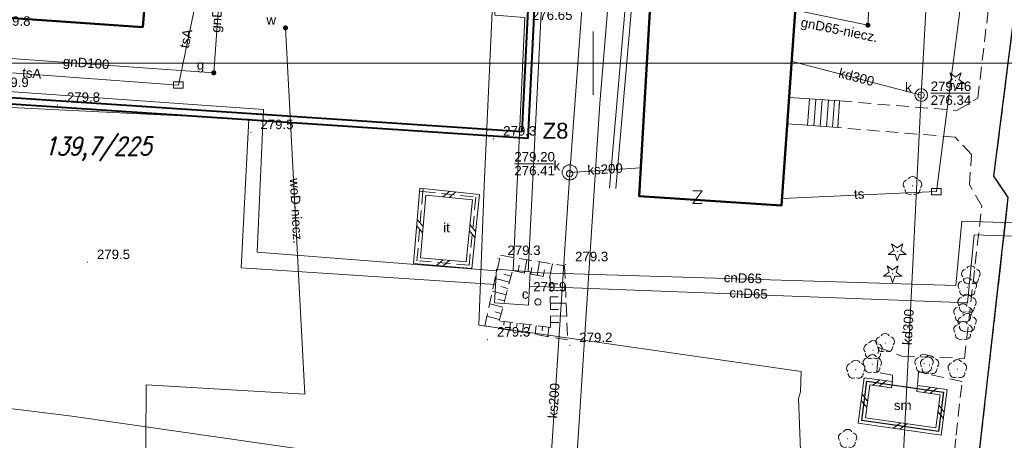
# Model space of a CAD drawing. Extents: x 0 to 6568752, y 0 to 5584302.
# Tile 22 of 58: x 6568405 to 6568482, y 5583970 to 5584003. Entities that reach past the tile are written whole.
import ezdxf
from ezdxf.enums import TextEntityAlignment as Align

# ---------------------------------------------------------------- set-up
doc = ezdxf.new("R2010")
doc.units = 0
doc.header["$PDSIZE"] = 0.75
for name, pattern in [('GAK', [3.5, 2, -0.7, 0.1, -0.7]), ('PRZER2-1', [1.5, 1, -0.5]), ('PRZER3-1', [2, 1.5, -0.5])]:
    doc.linetypes.add(name, pattern=pattern)
doc.layers.get('0').update_dxf_attribs({"linetype": 'CONTINUOUS'})
doc.layers.get('Defpoints').update_dxf_attribs({"linetype": 'CONTINUOUS'})
for name, color, linetype, lineweight in [('alarm', 51, 'CONTINUOUS', 50), ('EGBS', 7, 'CONTINUOUS', 18), ('EGBU', 7, 'CONTINUOUS', 50), ('GEPPHC', 7, 'CONTINUOUS', 18), ('GUPPRZ_O', 7, 'CONTINUOUS', 18), ('OTDM', 7, 'CONTINUOUS', 25), ('OTDM_O', 7, 'CONTINUOUS', 25), ('OTDN', 7, 'CONTINUOUS', 18), ('OTKC', 7, 'CONTINUOUS', 18), ('OTKJ', 7, 'CONTINUOUS', 18), ('OTKK', 7, 'CONTINUOUS', 25), ('OTRK', 7, 'CONTINUOUS', 18), ('OTRN', 7, 'CONTINUOUS', 13), ('OTRN_O', 7, 'CONTINUOUS', 13), ('OTWM', 7, 'CONTINUOUS', 18), ('OTZI', 7, 'CONTINUOUS', 18), ('OTZI_O', 7, 'CONTINUOUS', 18), ('ramka sekcji', 7, 'CONTINUOUS', 18), ('siec', 7, 'GAK', 70), ('SUPK', 7, 'CONTINUOUS', 18), ('SUPW', 7, 'CONTINUOUS', 18), ('SUPW_O', 7, 'CONTINUOUS', 18)]:
    doc.layers.add(name, color=color, linetype=linetype, lineweight=lineweight)
for name, color, linetype, lineweight, true_color in [('OTZG', 7, 'CONTINUOUS', 18, 0x008000), ('OTZL', 7, 'CONTINUOUS', 18, 0x008000), ('SUCP', 7, 'CONTINUOUS', 18, 0xd200d2), ('SUCP_O', 7, 'CONTINUOUS', 18, 0xd200d2), ('SUEP', 1, 'CONTINUOUS', 18, 0xff0000), ('SUGP', 7, 'CONTINUOUS', 18, 0xbfbf00), ('SUGP_O', 7, 'CONTINUOUS', 18, 0xbfbf00), ('SUGU', 7, 'CONTINUOUS', 18, 0xbfbf00), ('SUGU_O', 7, 'CONTINUOUS', 18, 0xbfbf00), ('SUKP', 7, 'CONTINUOUS', 18, 0x803300), ('SUKP_O', 7, 'CONTINUOUS', 18, 0x803300), ('SUTP', 7, 'CONTINUOUS', 18, 0xff9100), ('SUTP_O', 7, 'CONTINUOUS', 18, 0xff9100), ('SUWP', 5, 'CONTINUOUS', 18, 0x0000ff), ('SUWP_O', 5, 'CONTINUOUS', 18, 0x0000ff), ('SUWW', 5, 'CONTINUOUS', 18, 0x0000ff), ('SUWW_O', 5, 'CONTINUOUS', 18, 0x0000ff)]:
    doc.layers.add(name, color=color, linetype=linetype, lineweight=lineweight, true_color=true_color)
doc.styles.add('Arial', font='arial.ttf')
doc.styles.add('GEO-INFO', font='arial.ttf')
doc.styles.add('UZBROJENIE', font='SIMPLEX.shx', dxfattribs={"width": 0.8, "oblique": 15.00003, "height": 0.9})
doc.dimstyles.get("Standard").update_dxf_attribs({"dimtxt": 0.18, "dimasz": 0.18, "dimexe": 0.18, "dimexo": 0.0625, "dimgap": 0.09, "dimtad": 0, "dimtih": 1, "dimtoh": 1, "dimdec": 4, "dimzin": 0, "dimdsep": 46, "dimtxsty": 'Standard', "dimcen": 0.09, "dimadec": 0, "dimazin": 0, "dimtfac": 1, "dimtdec": 4, "dimtofl": 0, "dimtmove": 0, "dimatfit": 3, "dimfxl": 0, "dimtolj": 1, "dimtzin": 0, "dimarcsym": 0})

# ---------------------------------------------------------------- blocks, each defined once
blk = doc.blocks.new('D_GSPRDL1')
blk.add_hatch(color=0).paths.add_polyline_path([(0, -0.045), (0.013906, -0.042798), (0.02645, -0.036406), (0.036406, -0.02645), (0.042798, -0.013906), (0.045, 0), (0.042798, 0.013906), (0.036406, 0.02645), (0.02645, 0.036406), (0.013906, 0.042798), (0, 0.045), (-0.013906, 0.042798), (-0.02645, 0.036406), (-0.036406, 0.02645), (-0.042798, 0.013906), (-0.045, 0), (-0.042798, -0.013906), (-0.036406, -0.02645), (-0.02645, -0.036406), (-0.013906, -0.042798)])
at = {"color": 0}
for points in [[(-0.635969, -0.134326), (-0.70458, -0.024001), (-0.731429, 0.103115), (-0.713292, 0.231763), (-0.652348, 0.346501), (-0.55591, 0.433559), (-0.435555, 0.482485)], [(-0.324277, 0.563333), (-0.240553, 0.662679), (-0.127956, 0.727494), (0, 0.75), (0.127956, 0.727494), (0.240553, 0.662679), (0.324277, 0.563333)], [(0.435555, 0.482485), (0.55591, 0.433559), (0.652348, 0.346501), (0.713292, 0.231763), (0.731429, 0.103115), (0.70458, -0.024001), (0.635969, -0.134326)], [(-0.068773, -0.646351), (-0.194901, -0.677512), (-0.324092, -0.663766), (-0.440839, -0.606763), (-0.531129, -0.513345), (-0.584125, -0.394725), (-0.593465, -0.265141)], [(0.593465, -0.265141), (0.584125, -0.394725), (0.531129, -0.513345), (0.440839, -0.606763), (0.324092, -0.663766), (0.194901, -0.677512), (0.068773, -0.646351)]]:
    blk.add_lwpolyline(points, dxfattribs=at)
blk = doc.blocks.new('D_GSPRDI1')
blk.add_hatch(color=0).paths.add_polyline_path([(0, -0.045), (0.013906, -0.042798), (0.02645, -0.036406), (0.036406, -0.02645), (0.042798, -0.013906), (0.045, 0), (0.042798, 0.013906), (0.036406, 0.02645), (0.02645, 0.036406), (0.013906, 0.042798), (0, 0.045), (-0.013906, 0.042798), (-0.02645, 0.036406), (-0.036406, 0.02645), (-0.042798, 0.013906), (-0.045, 0), (-0.042798, -0.013906), (-0.036406, -0.02645), (-0.02645, -0.036406), (-0.013906, -0.042798)])
at = {"color": 0}
blk.add_lwpolyline([(0.272471, 0.088531), (0.713338, -0.231778), (0.168396, -0.231778), (0, -0.750048), (-0.168396, -0.231778), (-0.713338, -0.231778), (-0.272471, 0.088531), (-0.440867, 0.606801), (0, 0.286493), (0.440867, 0.606801)], close=True, dxfattribs=at)
blk = doc.blocks.new('D_GSPWPN1')
blk.add_hatch(color=0).paths.add_polyline_path([(-0.045, 0), (-0.043467, -0.011647), (-0.038971, -0.0225), (-0.03182, -0.03182), (-0.0225, -0.038971), (-0.011647, -0.043467), (0, -0.045), (0.011647, -0.043467), (0.0225, -0.038971), (0.03182, -0.03182), (0.038971, -0.0225), (0.043467, -0.011647), (0.045, 0), (0.043467, 0.011647), (0.038971, 0.0225), (0.03182, 0.03182), (0.0225, 0.038971), (0.011647, 0.043467), (0, 0.045), (-0.011647, 0.043467), (-0.0225, 0.038971), (-0.03182, 0.03182), (-0.038971, 0.0225), (-0.043467, 0.011647)])
blk = doc.blocks.new('D_GUPIKP1_3')
at = {"color": 0}
blk.add_lwpolyline([(0.375, -0.25), (-0.375, -0.25), (-0.375, 0.25), (0.375, 0.25)], close=True, dxfattribs=at)
blk = doc.blocks.new('D_GUPIWZ1_1')
at = {"color": 0}
blk.add_lwpolyline([(0, 0.25), (0.064705, 0.241481), (0.125, 0.216506), (0.176777, 0.176777), (0.216506, 0.125), (0.241481, 0.064705), (0.25, 0), (0.241481, -0.064705), (0.216506, -0.125), (0.176777, -0.176777), (0.125, -0.216506), (0.064705, -0.241481), (0, -0.25), (-0.064705, -0.241481), (-0.125, -0.216506), (-0.176777, -0.176777), (-0.216506, -0.125), (-0.241481, -0.064705), (-0.25, 0), (-0.241481, 0.064705), (-0.216506, 0.125), (-0.176777, 0.176777), (-0.125, 0.216506), (-0.064705, 0.241481)], close=True, dxfattribs=at)
blk = doc.blocks.new('D_GUPGUT1')
blk.add_hatch(color=0).paths.add_polyline_path([(-0.2, 0), (-0.193185, -0.051764), (-0.173205, -0.1), (-0.141421, -0.141421), (-0.1, -0.173205), (-0.051764, -0.193185), (0, -0.2), (0.051764, -0.193185), (0.1, -0.173205), (0.141421, -0.141421), (0.173205, -0.1), (0.193185, -0.051764), (0.2, 0), (0.193185, 0.051764), (0.173205, 0.1), (0.141421, 0.141421), (0.1, 0.173205), (0.051764, 0.193185), (0, 0.2), (-0.051764, 0.193185), (-0.1, 0.173205), (-0.141421, 0.141421), (-0.173205, 0.1), (-0.193185, 0.051764)])
blk = doc.blocks.new('D_GUPWZA1')
blk.add_hatch(color=0).paths.add_polyline_path([(-0.2, 0), (-0.193185, -0.051764), (-0.173205, -0.1), (-0.141421, -0.141421), (-0.1, -0.173205), (-0.051764, -0.193185), (0, -0.2), (0.051764, -0.193185), (0.1, -0.173205), (0.141421, -0.141421), (0.173205, -0.1), (0.193185, -0.051764), (0.2, 0), (0.193185, 0.051764), (0.173205, 0.1), (0.141421, 0.141421), (0.1, 0.173205), (0.051764, 0.193185), (0, 0.2), (-0.051764, 0.193185), (-0.1, 0.173205), (-0.141421, 0.141421), (-0.173205, 0.1), (-0.193185, 0.051764)])
blk = doc.blocks.new('D_GEPPHC1')
at = {"color": 0}
blk.add_lwpolyline([(-0.375, 0.5), (0.375, 0.5), (-0.375, -0.5), (0.375, -0.5)], dxfattribs=at)
blk = doc.blocks.new('D_ODTN_1')
at = {"color": 0}
for points in [[(-0.5, -0.25), (0, 0.25)], [(0, -0.25), (0.5, 0.25)]]:
    blk.add_lwpolyline(points, dxfattribs=at)
blk = doc.blocks.new('D_GSLDSO2')
at = {"color": 0}
blk.add_lwpolyline([(0, 0.25), (0, -0.25)], dxfattribs=at)
blk = doc.blocks.new('*D45')
at = {"layer": 'Defpoints', "color": 0, "lineweight": 40}
for p in [(6568647.5, 5584150), (6568650, 5584150), (0, 0)]:
    blk.add_point(p, dxfattribs=at)
at = {"layer": 'ramka sekcji', "color": 0, "lineweight": -2}
blk.add_line((6568649.938, 5584150), (6568647.5, 5584150), dxfattribs=at)
at = {"layer": 'ramka sekcji', "color": 0, "insert": (6568644.106, 5584150), "char_height": 0.75, "attachment_point": 5, "style": 'GEO-INFO'}
blk.add_mtext('\\A1;5584150.0000', dxfattribs=at)
blk = doc.blocks.new('*D46')
at = {"layer": 'Defpoints', "color": 0, "lineweight": 40}
for p in [(6568650, 5584152.5), (6568650, 5584150), (0, 0)]:
    blk.add_point(p, dxfattribs=at)
at = {"layer": 'ramka sekcji', "color": 0, "lineweight": -2}
blk.add_line((6568650, 5584150.062), (6568650, 5584152.5), dxfattribs=at)
at = {"layer": 'ramka sekcji', "color": 0, "insert": (6568650, 5584155.896), "char_height": 0.75, "attachment_point": 5, "rotation": 90, "style": 'GEO-INFO'}
blk.add_mtext('\\A1;6568650.0000', dxfattribs=at)

msp = doc.modelspace()

# ---------------------------------------------------------------- linework, layer by layer
at = {"layer": 'EGBS', "color": 0, "linetype": 'Continuous', "lineweight": 18, "elevation": 10.18}
msp.add_lwpolyline([(6568469.47, 5583997.01), (6568469.33, 5583994.9), (6568466.53, 5583995.11), (6568465.3422, 5583995.19785), (6568465.48945, 5583997.2976), (6568466.69, 5583997.2)], close=True, dxfattribs=at)
for points in [[(6568466.9328, 5583995.07979), (6568467.08977, 5583997.17268)], [(6568467.4314, 5583995.04239), (6568467.58861, 5583997.13858)], [(6568467.93, 5583995.005), (6568468.08746, 5583997.10449)], [(6568468.4286, 5583994.96761), (6568468.58631, 5583997.0704)], [(6568468.9272, 5583994.93021), (6568469.08516, 5583997.0363)]]:
    msp.add_lwpolyline(points, dxfattribs=at)
at = {"layer": 'EGBU', "color": 0, "linetype": 'Continuous', "lineweight": 50, "elevation": 10.18}
for points in [[(6568457.96, 5584044.72), (6568458.31, 5584050.79), (6568469.73, 5584050.1), (6568467.17, 5584008.53), (6568466.28, 5584008.57), (6568464.89, 5583988.75), (6568453.62, 5583989.49), (6568454.76, 5584009.14), (6568455.78, 5584009.15)], [(6568396.53, 5584004.09), (6568397.48, 5584015.51), (6568415.39, 5584014.35), (6568416.69, 5584035.57), (6568428.33, 5584034.73), (6568426.72, 5584011.65), (6568415.15381, 5584012.25266), (6568414.4, 5584002.86)]]:
    msp.add_lwpolyline(points, close=True, dxfattribs=at)
at = {"layer": 'GUPPRZ_O', "color": 0, "linetype": 'Continuous', "lineweight": 13, "elevation": 10.8, "flags": 128}
for points in [[(6568476.67724, 5583997.62641), (6568479.75724, 5583997.62641)], [(6568443.76929, 5583992.04855), (6568446.84929, 5583992.04855)]]:
    msp.add_lwpolyline(points, dxfattribs=at)
at = {"layer": 'OTDM', "color": 0, "linetype": 'Continuous', "lineweight": 25, "elevation": 10.18}
msp.add_lwpolyline([(6568473.62, 5583974.56), (6568475.61, 5583974.26), (6568477.7, 5583973.96), (6568477.29, 5583970.86), (6568471.23, 5583971.73), (6568471.64, 5583974.83)], close=True, dxfattribs=at)
at = {"layer": 'OTDN', "color": 0, "linetype": 'Continuous', "lineweight": 18, "elevation": 10.18}
for points in [[(6568436.30226, 5583990.11523), (6568441.00361, 5583989.6227), (6568440.41416, 5583983.75006), (6568435.79995, 5583984.14204)], [(6568436.75774, 5583989.56477), (6568440.45639, 5583989.1773), (6568439.96584, 5583984.28994), (6568436.34005, 5583984.59796)]]:
    msp.add_lwpolyline(points, close=True, dxfattribs=at)
for points in [[(6568475.64552, 5583974.50746), (6568477.98026, 5583974.17233), (6568477.5047, 5583970.57661), (6568470.94974, 5583971.51767), (6568471.42507, 5583975.11162), (6568473.65378, 5583974.80771)], [(6568475.57448, 5583974.01254), (6568477.41974, 5583973.74767), (6568477.0753, 5583971.14339), (6568471.51026, 5583971.94233), (6568471.85493, 5583974.54838), (6568473.58622, 5583974.31229)]]:
    msp.add_lwpolyline(points, dxfattribs=at)
at = {"layer": 'OTKC', "color": 0, "linetype": 'PRZER2-1', "lineweight": 18, "elevation": 10.18}
for points in [[(6568485.91, 5584024.62), (6568481.67, 5583991.05), (6568482.81, 5583989.38), (6568479.43, 5583959.52)], [(6568478.56, 5583969.29), (6568478.68, 5583970.56), (6568479.16, 5583974.81), (6568475.72, 5583975.57), (6568475.61, 5583974.26), (6568473.62, 5583974.56), (6568473.66, 5583975.31), (6568472.42, 5583975.54), (6568472.57, 5583977.51), (6568474.39, 5583976.83), (6568479.35, 5583976.64), (6568480.71, 5583988.7), (6568479.73, 5583990.38), (6568479.9, 5583992.78), (6568478.6, 5583994.15), (6568469.33, 5583994.9), (6568469.47, 5583997.01), (6568478.74, 5583996.26), (6568480.4, 5583997.22), (6568482.21, 5584012.59)]]:
    msp.add_lwpolyline(points, dxfattribs=at)
at = {"layer": 'OTKJ', "color": 0, "linetype": 'PRZER3-1', "lineweight": 18, "elevation": 10.18}
msp.add_lwpolyline([(6568491.46, 5584022.01), (6568484.15, 5583957.94), (6568483.98, 5583956.41), (6568482.65, 5583944.47, 0.30093923), (6568486.4, 5583941.41), (6568474.92, 5583942.09), (6568476.72, 5583943.3), (6568477.93, 5583945.56), (6568478.34, 5583949.48), (6568476.83, 5583951.34), (6568474.51, 5583952.76), (6568470.57, 5583953.16), (6568471.16, 5583957.88), (6568475.2, 5583957.45, 0.19953313), (6568479.43, 5583959.52), (6568482.81, 5583989.38), (6568481.67, 5583991.05), (6568485.91, 5584024.62, 0.1555909)], format="xyb", dxfattribs=at)
at = {"layer": 'OTKK', "color": 0, "linetype": 'Continuous', "lineweight": 25, "elevation": 10.18}
msp.add_lwpolyline([(6568374.84, 5583949.22), (6568411.69, 5583946.74, 0.39350109), (6568416.95, 5583951.78), (6568417.87, 5583966.78), (6568471.57, 5583962.65), (6568471.16, 5583957.88), (6568475.2, 5583957.45, 0.19953313), (6568479.43, 5583959.52), (6568482.81, 5583989.38), (6568481.67, 5583991.05), (6568485.91, 5584024.62, 0.1555909)], format="xyb", dxfattribs=at)
at = {"layer": 'OTRK', "color": 0, "linetype": 'PRZER2-1', "lineweight": 18, "elevation": 10.06}
for points in [[(6568442.66, 5583984.8), (6568447.74, 5583983.96), (6568447.98, 5583978.11), (6568441.43, 5583979.21), (6568442.65785, 5583984.79023)], [(6568443.62, 5583983.59), (6568446.59, 5583983.01), (6568446.63, 5583979.1), (6568442.57, 5583979.61), (6568443.61745, 5583983.58033)]]:
    msp.add_lwpolyline(points, dxfattribs=at)
for points in [[(6568442.66, 5583984.8), (6568447.74, 5583983.96), (6568447.98, 5583978.11), (6568441.43, 5583979.21)], [(6568443.62, 5583983.59), (6568446.59, 5583983.01), (6568446.63, 5583979.1), (6568442.57, 5583979.61)]]:
    msp.add_lwpolyline(points, close=True, dxfattribs=at)
at = {"layer": 'OTRK', "color": 0, "linetype": 'Continuous', "lineweight": 18, "elevation": 10.06}
for points in [[(6568444.55863, 5583983.4067), (6568444.76282, 5583984.45229)], [(6568444.05915, 5583983.50424), (6568444.15983, 5583984.01979)], [(6568445.0581, 5583983.30916), (6568445.16161, 5583983.8392)], [(6568445.55758, 5583983.21162), (6568445.76742, 5583984.28617)], [(6568446.05705, 5583983.11408), (6568446.16339, 5583983.6586)], [(6568446.55653, 5583983.01654), (6568446.77203, 5583984.12006)], [(6568443.37604, 5583982.66528), (6568442.25534, 5583982.96094)], [(6568443.50586, 5583983.15736), (6568442.93533, 5583983.30787)], [(6568443.24622, 5583982.17321), (6568442.69605, 5583982.31835)], [(6568446.59486, 5583982.53522), (6568447.1964, 5583982.54137)], [(6568443.1164, 5583981.68113), (6568442.03643, 5583981.96605)], [(6568442.98659, 5583981.18906), (6568442.45678, 5583981.32883)], [(6568446.60006, 5583982.02633), (6568447.81882, 5583982.0388)], [(6568446.60527, 5583981.51745), (6568447.22248, 5583981.52376)], [(6568442.85677, 5583980.69698), (6568441.81752, 5583980.97116)], [(6568446.61048, 5583981.00857), (6568447.86056, 5583981.02135)], [(6568442.59713, 5583979.71284), (6568441.59861, 5583979.97627)], [(6568442.72695, 5583980.20491), (6568442.21751, 5583980.33931)], [(6568446.61568, 5583980.49968), (6568447.24856, 5583980.50616)], [(6568446.62089, 5583979.9908), (6568447.9023, 5583980.00391)], [(6568442.96942, 5583979.55983), (6568442.932, 5583979.26193)], [(6568443.39689, 5583978.87968), (6568443.47436, 5583979.4964)], [(6568443.9793, 5583979.43297), (6568443.93925, 5583979.11415)], [(6568444.40152, 5583978.71097), (6568444.48424, 5583979.36954)], [(6568444.98919, 5583979.30611), (6568444.94651, 5583978.96636)], [(6568445.40614, 5583978.54225), (6568445.49413, 5583979.24268)], [(6568445.99907, 5583979.17925), (6568445.95376, 5583978.81857)], [(6568446.41077, 5583978.37353), (6568446.50401, 5583979.11583)], [(6568446.62609, 5583979.48191), (6568447.27463, 5583979.48855)]]:
    msp.add_lwpolyline(points, dxfattribs=at)
at = {"layer": 'OTWM', "color": 0, "linetype": 'Continuous', "lineweight": 18, "elevation": 10.06}
for points in [[(6568451.30093, 5583990.12154), (6568455.92093, 5584043.54154)], [(6568451.79907, 5583990.07846), (6568456.41907, 5584043.49846)]]:
    msp.add_lwpolyline(points, dxfattribs=at)
at = {"layer": 'OTZI', "color": 0, "linetype": 'PRZER2-1', "lineweight": 18, "elevation": 10.1}
msp.add_lwpolyline([(6568436.53, 5583989.84), (6568440.73, 5583989.4), (6568440.19, 5583984.02), (6568436.07, 5583984.37)], close=True, dxfattribs=at)
at = {"layer": 'ramka sekcji', "color": 0}
for p, q in [((6568450, 5584000), (6568450, 5584002.5)), ((6568676.7409, 5584000), (6568400, 5584000)), ((6568450, 5584000), (6568447.5, 5584000)), ((6568450, 5584000), (6568450, 5583997.5)), ((6568450, 5584000), (6568452.5, 5584000))]:
    msp.add_line(p, q, dxfattribs=at)
at = {"layer": 'siec', "color": 0, "linetype": 'ByBlock', "lineweight": 40}
for p, q in [((6568444.3839, 5583994.60146), (6568449.1148, 5584090.92644)), ((6568444.8496, 5583994.06937), (6568449.5805, 5584090.39435)), ((6568362.1417, 5584000.07329), (6568444.3839, 5583994.60146)), ((6568362.6074, 5583999.5412), (6568444.8496, 5583994.06937))]:
    msp.add_line(p, q, dxfattribs=at)
at = {"layer": 'SUCP', "color": 0, "linetype": 'Continuous', "lineweight": 18, "elevation": 10.14}
for points in [[(6568443.67759, 5583983.5973), (6568444.60792, 5584003.60668), (6568442.23031, 5584003.78912), (6568442.37542, 5584006.71277), (6568445.02385, 5584006.77743), (6568447.76431, 5584069.6426), (6568445.65005, 5584069.72503), (6568445.82244, 5584073.37558), (6568448.23829, 5584073.32442), (6568448.83942, 5584089.2927)], [(6568444.86243, 5583983.49634), (6568445.90621, 5584004.4756), (6568443.55985, 5584004.59751), (6568443.66659, 5584005.75548), (6568446.04145, 5584005.78609), (6568449.17754, 5584070.73059), (6568447.00832, 5584070.81245), (6568447.07333, 5584072.15733), (6568449.07717, 5584072.12825), (6568449.94877, 5584089.2063)], [(6568394.82918, 5583998.40425), (6568423.93706, 5583996.3475), (6568423.44804, 5583985.04039), (6568442.35353, 5583983.57885)], [(6568394.81398, 5583996.94923), (6568422.79053, 5583995.56819), (6568422.16309, 5583983.80732), (6568442.28778, 5583982.47832)], [(6568445.00521, 5583983.43518), (6568478.65877, 5583982.40019), (6568479.14137, 5583987.49111), (6568504.35917, 5583986.68694)], [(6568444.95886, 5583982.36863), (6568479.58999, 5583981.04306), (6568480.10032, 5583986.40728), (6568504.28975, 5583985.58281)]]:
    msp.add_lwpolyline(points, dxfattribs=at)
at = {"layer": 'SUEP', "linetype": 'Continuous', "lineweight": 18, "elevation": 10.14}
for points in [[(6568461.96392, 5584050.56923), (6568462.1777, 5584051.59338), (6568455.34395, 5584051.84535), (6568453.40597, 5584031.5088), (6568450.53309, 5583996.80907), (6568448.53546, 5583966.36094), (6568408.78897, 5583972.06926), (6568392.59187, 5583974.08072), (6568365.19254, 5583976.97792)], [(6568444.01192, 5584047.82702), (6568441.38542, 5583990.29269), (6568440.95352, 5583979.26726), (6568466.45054, 5583975.60951), (6568466.39316, 5583974.00964), (6568466.2272, 5583973.46246), (6568467.21386, 5583948.20619), (6568536.11292, 5583940.91441), (6568541.52968, 5583940.57618), (6568547.44455, 5583941.31845), (6568547.39903, 5583950.90062), (6568548.75489, 5583954.02615)]]:
    msp.add_lwpolyline(points, dxfattribs=at)
at = {"layer": 'SUGP', "color": 0, "linetype": 'Continuous', "lineweight": 18, "elevation": 10.14}
for points in [[(6568443.09135, 5584062.13219), (6568442.91103, 5584049.74296), (6568432.31396, 5584038.82759), (6568430.19977, 5584008.96016), (6568426.86624, 5584009.13821), (6568420.71721, 5584009.26097), (6568420.00537, 5583999.23606), (6568399.8317, 5584000.64916), (6568398.79, 5584000.83), (6568378.45287, 5584002.14573), (6568369.70734, 5584002.75806), (6568368.25098, 5584002.86003), (6568324.94601, 5584006.99931), (6568325.04379, 5584016.05039)], [(6568472.69103, 5584019.47132), (6568471.71245, 5584003.01175), (6568466.12, 5584004.16)]]:
    msp.add_lwpolyline(points, dxfattribs=at)
at = {"layer": 'SUKP', "color": 0, "linetype": 'Continuous', "lineweight": 18, "elevation": 10.14}
for points in [[(6568475.92724, 5583997.47087), (6568477.46079, 5584025.21789), (6568478.122, 5584037.99462), (6568478.85475, 5584047.16751), (6568493.64703, 5584044.91271), (6568504.50909, 5584043.26259), (6568515.26399, 5584041.39106), (6568526.1644, 5584039.77518), (6568539.29717, 5584037.40052), (6568557.51513, 5584034.18498)], [(6568452.3056, 5584042.0096), (6568450.97527, 5584028.98349), (6568449.9658, 5584014.23627), (6568449.23205, 5584006.06716), (6568448.14265, 5583991.36195), (6568445.77966, 5583955.21846)], [(6568465.65216, 5584000.16574), (6568475.92724, 5583997.47087)], [(6568473.35371, 5583941.09358), (6568474.01551, 5583959.02734), (6568475.92724, 5583997.47087)], [(6568453.74971, 5583991.72584), (6568448.14265, 5583991.36195)]]:
    msp.add_lwpolyline(points, dxfattribs=at)
at = {"layer": 'SUPK', "color": 0, "linetype": 'Continuous', "lineweight": 18, "elevation": 10.14}
for points in [[(6568475.92724, 5583996.97087, -1), (6568475.92724, 5583997.97087, -1)], [(6568448.14265, 5583990.76195, -1), (6568448.14265, 5583991.96195, -1)]]:
    msp.add_lwpolyline(points, format="xyb", close=True, dxfattribs=at)
msp.add_lwpolyline([(6568445.00733, 5583983.48399), (6568442.36134, 5583983.70946), (6568442.20115, 5583981.02847), (6568444.89286, 5583980.85007)], close=True, dxfattribs=at)
at = {"layer": 'SUTP', "color": 0, "linetype": 'Continuous', "lineweight": 18, "elevation": 10.14}
for points in [[(6568481.1932, 5584021.25504), (6568477.12486, 5583989.84116)], [(6568375.40989, 5584000.51141), (6568394.02807, 5583999.98126), (6568417.21182, 5583998.26984), (6568419.67, 5584010.05)], [(6568464.92848, 5583989.29874), (6568477.12486, 5583989.84116)]]:
    msp.add_lwpolyline(points, dxfattribs=at)
at = {"layer": 'SUWP', "color": 0, "linetype": 'Continuous', "lineweight": 18, "elevation": 10.14}
for points in [[(6568425.67848, 5584002.79645), (6568427.21846, 5583973.81621), (6568414.65681, 5583974.54188)], [(6568403.35963, 5583950.26759), (6568414.55085, 5583956.44227), (6568414.65681, 5583974.54188)]]:
    msp.add_lwpolyline(points, dxfattribs=at)

# ---------------------------------------------------------------- block references
at = {"layer": 'GEPPHC', "color": 0, "linetype": 'Continuous', "lineweight": 18}
msp.add_blockref('D_GEPPHC1', (6568458.24772, 5583989.40023, 10.24), dxfattribs=at)
at = {"layer": 'OTDN', "color": 0, "linetype": 'Continuous', "lineweight": 18}
for name, p, rotation in [('D_GSLDSO2', (6568436.53, 5583989.84, 10.18), 354.0194004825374), ('D_ODTN_1', (6568438.63, 5583989.62, 10.18), 354.0194004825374), ('D_ODTN_1', (6568438.63, 5583989.62, 10.18), 354.0194004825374), ('D_GSLDSO2', (6568436.53, 5583989.84, 10.18), 85.19301809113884), ('D_ODTN_1', (6568436.3, 5583987.105, 10.18), 85.19301809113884), ('D_ODTN_1', (6568436.3, 5583987.105, 10.18), 85.19301809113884), ('D_ODTN_1', (6568440.46, 5583986.71, 10.18), 264.268318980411), ('D_ODTN_1', (6568440.46, 5583986.71, 10.18), 264.268318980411), ('D_ODTN_1', (6568438.13, 5583984.195, 10.18), 175.1442984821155), ('D_ODTN_1', (6568438.13, 5583984.195, 10.18), 175.1442984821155), ('D_ODTN_1', (6568472.63, 5583974.695, 10.18), 352.2348339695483), ('D_ODTN_1', (6568472.63, 5583974.695, 10.18), 352.2348339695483), ('D_GSLDSO2', (6568473.62, 5583974.56, 10.18), 352.2348339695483), ('D_GSLDSO2', (6568475.61, 5583974.26, 10.18), 351.8315213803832), ('D_ODTN_1', (6568476.655, 5583974.11, 10.18), 351.8315213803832), ('D_ODTN_1', (6568476.655, 5583974.11, 10.18), 351.8315213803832), ('D_ODTN_1', (6568471.435, 5583973.28, 10.18), 82.46589738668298), ('D_ODTN_1', (6568471.435, 5583973.28, 10.18), 82.46589738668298), ('D_ODTN_1', (6568477.495, 5583972.41, 10.18), 262.4658973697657), ('D_ODTN_1', (6568477.495, 5583972.41, 10.18), 262.4658973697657), ('D_ODTN_1', (6568474.26, 5583971.295, 10.18), 171.8301916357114), ('D_ODTN_1', (6568474.26, 5583971.295, 10.18), 171.8301916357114)]:
    msp.add_blockref(name, p, dxfattribs=dict(at, rotation=rotation))
at = {"layer": 'OTRN', "color": 0, "linetype": 'Continuous', "lineweight": 13}
for p in [(6568407.65, 5583996.69, 10.08), (6568422.94, 5583994.53, 10.08), (6568442.13, 5583994.02, 10.08), (6568442.47, 5583984.57, 10.08), (6568410.02, 5583984.25, 10.08), (6568447.82, 5583984.08, 10.08), (6568444.51, 5583981.69, 10.08), (6568441.65, 5583978.12, 10.08), (6568448.15, 5583977.68, 10.08)]:
    msp.add_blockref('D_GSPWPN1', p, dxfattribs=at)
at = {"layer": 'OTZG', "color": 0, "linetype": 'Continuous', "lineweight": 18}
for p in [(6568478.64, 5583998.62, 10.12), (6568474.03, 5583985.1, 10.12), (6568473.67, 5583983.37, 10.12)]:
    msp.add_blockref('D_GSPRDI1', p, dxfattribs=at)
at = {"layer": 'OTZL', "color": 0, "linetype": 'Continuous', "lineweight": 18}
for p in [(6568475.24, 5583990.29, 10.12), (6568479.85, 5583983.22, 10.12), (6568479.57, 5583982.27, 10.12), (6568479.54, 5583980.97, 10.12), (6568479.23, 5583980.22, 10.12), (6568479.55, 5583979.45, 10.12), (6568479.23, 5583978.82, 10.12), (6568473.08, 5583977.86, 10.12), (6568472.12, 5583977.3, 10.12), (6568472.06, 5583976.19, 10.12), (6568476.15, 5583976.23, 10.12), (6568476.59, 5583976.12, 10.12), (6568470.75, 5583975.75, 10.12), (6568478.78, 5583975.8, 10.12), (6568470.11, 5583970.28, 10.12)]:
    msp.add_blockref('D_GSPRDL1', p, dxfattribs=at)
at = {"layer": 'SUGU', "color": 0, "linetype": 'Continuous', "lineweight": 18}
for p in [(6568471.71245, 5584003.01175, 10.16), (6568420.00537, 5583999.23606, 10.16)]:
    msp.add_blockref('D_GUPGUT1', p, dxfattribs=at)
at = {"layer": 'SUPK', "color": 0, "linetype": 'Continuous', "lineweight": 18}
for p in [(6568417.21182, 5583998.26984, 10.16), (6568477.12486, 5583989.84116, 10.16)]:
    msp.add_blockref('D_GUPIKP1_3', p, dxfattribs=at)
at = {"layer": 'SUPW', "color": 0, "linetype": 'Continuous', "lineweight": 18}
for p in [(6568475.92724, 5583997.47087, 10.18), (6568448.13526, 5583991.26223, 10.18), (6568445.63, 5583981.11, 10.18)]:
    msp.add_blockref('D_GUPIWZ1_1', p, dxfattribs=at)
at = {"layer": 'SUWW', "color": 0, "linetype": 'Continuous', "lineweight": 18}
msp.add_blockref('D_GUPWZA1', (6568425.67848, 5584002.79645, 10.16), dxfattribs=at)

# ---------------------------------------------------------------- texts
at = {"layer": 'alarm', "color": 0, "linetype": 'Continuous', "lineweight": 30, "style": 'GEO-INFO'}
msp.add_text('Z8', height=1.25, dxfattribs=at).set_placement((6568447.02523, 5583994.65627, -9.52), align=Align.MIDDLE)
at = {"layer": 'alarm', "color": 0, "lineweight": 30, "style": 'UZBROJENIE', "oblique": 15.00003, "width": 0.8}
msp.add_text('139,7/225', height=1.44, dxfattribs=at).set_placement((6568406.59703, 5583992.71889, 10.18))
at = {"layer": 'GUPPRZ_O', "color": 0, "linetype": 'Continuous', "lineweight": 0, "style": 'Arial'}
for s, p in [('276.65', (6568445.15897, 5584003.42613, 10.8)), ('279.46', (6568476.67724, 5583997.79891, 10.8)), ('276.34', (6568476.67724, 5583996.70391, 10.8)), ('279.20', (6568443.76929, 5583992.22105, 10.8)), ('276.41', (6568443.76929, 5583991.12605, 10.8))]:
    msp.add_text(s, height=0.75, dxfattribs=at).set_placement(p)
at = {"layer": 'OTDM_O', "color": 0, "linetype": 'Continuous', "lineweight": 0, "style": 'Arial'}
msp.add_text('sm', height=0.75, dxfattribs=at).set_placement((6568474.465, 5583972.55561, 10.8), align=Align.CENTER)
at = {"layer": 'OTRN_O', "color": 0, "linetype": 'Continuous', "lineweight": 0, "style": 'Arial'}
for s, p in [('279.8', (6568402.9, 5584002.96, 10.8)), ('279.9', (6568402.76, 5583998.11, 10.8)), ('279.8', (6568408.4, 5583996.94, 10.8)), ('279.5', (6568423.69, 5583994.78, 10.8)), ('279.3', (6568442.88, 5583994.27, 10.8)), ('279.5', (6568410.77, 5583984.5, 10.8)), ('279.3', (6568443.22, 5583984.82, 10.8)), ('279.3', (6568448.57, 5583984.33, 10.8)), ('279.9', (6568445.26, 5583981.94, 10.8)), ('279.3', (6568442.4, 5583978.37, 10.8)), ('279.2', (6568448.9, 5583977.93, 10.8))]:
    msp.add_text(s, height=0.75, dxfattribs=at).set_placement(p)
at = {"layer": 'OTZI_O', "color": 0, "linetype": 'Continuous', "lineweight": 0, "style": 'Arial'}
msp.add_text('it', height=0.75, dxfattribs=at).set_placement((6568438.4, 5583986.6146, 10.8), align=Align.CENTER)
at = {"layer": 'SUCP_O', "color": 0, "linetype": 'Continuous', "lineweight": 0, "style": 'Arial'}
for rotation, p in [(358.2384629, (6568461.82297, 5583982.62434, 10.8)), (357.807971, (6568462.2632, 5583981.41258, 10.8))]:
    msp.add_text('cnD65', height=0.75, rotation=rotation, dxfattribs=at).set_placement(p, align=Align.CENTER)
at = {"layer": 'SUGP_O', "color": 0, "linetype": 'Continuous', "lineweight": 0, "style": 'Arial'}
for s, rotation, p in [('gnD100', 85.9384137, (6568420.65403, 5584004.22773, 10.8)), ('gnD65-niecz.', 348.3971999, (6568469.38002, 5584002.27265, 10.8)), ('gnD100', 355.9931626, (6568409.89803, 5583999.64985, 10.8))]:
    msp.add_text(s, height=0.75, rotation=rotation, dxfattribs=at).set_placement(p, align=Align.CENTER)
at = {"layer": 'SUGU_O', "color": 0, "linetype": 'Continuous', "lineweight": 0, "style": 'Arial'}
msp.add_text('g', height=0.75, dxfattribs=at).set_placement((6568419.25537, 5583999.48606, 10.8), align=Align.RIGHT)
at = {"layer": 'SUKP_O', "color": 0, "linetype": 'Continuous', "lineweight": 0, "style": 'Arial'}
for s, rotation, p in [('kd300', 345.3038969, (6568470.71525, 5583998.53443, 10.8)), ('ks200', 3.7131813, (6568450.96519, 5583991.25103, 10.8)), ('kd300', 86.8708438, (6568475.25747, 5583979.10245, 10.8)), ('ks200', 86.2594326, (6568447.25401, 5583973.27106, 10.8))]:
    msp.add_text(s, height=0.75, rotation=rotation, dxfattribs=at).set_placement(p, align=Align.CENTER)
at = {"layer": 'SUPW_O', "color": 0, "linetype": 'Continuous', "lineweight": 0, "style": 'Arial'}
for s, p in [('k', (6568475.17724, 5583997.72087, 10.8)), ('k', (6568447.38526, 5583991.51223, 10.8)), ('c', (6568444.88, 5583981.36, 10.8))]:
    msp.add_text(s, height=0.75, dxfattribs=at).set_placement(p, align=Align.RIGHT)
at = {"layer": 'SUTP_O', "color": 0, "linetype": 'Continuous', "lineweight": 0, "style": 'Arial'}
for s, rotation, p in [('tsA', 78.2131692, (6568418.17476, 5584001.86943, 10.8)), ('tsA', 355.7781072, (6568405.59834, 5583998.83287, 10.8)), ('ts', 2.5464757, (6568471.03971, 5583989.27676, 10.8))]:
    msp.add_text(s, height=0.75, rotation=rotation, dxfattribs=at).set_placement(p, align=Align.CENTER)
at = {"layer": 'SUWP_O', "color": 0, "linetype": 'Continuous', "lineweight": 0, "style": 'Arial'}
msp.add_text('woD-niecz.', height=0.75, rotation=273.0417949, dxfattribs=at).set_placement((6568426.1554, 5583988.29076, 10.8), align=Align.CENTER)
at = {"layer": 'SUWW_O', "color": 0, "linetype": 'Continuous', "lineweight": 0, "style": 'Arial'}
msp.add_text('w', height=0.75, dxfattribs=at).set_placement((6568424.92848, 5584003.04645, 10.8), align=Align.RIGHT)

# ---------------------------------------------------------------- dimensions: what is measured, and where the dimension line sits
at = {"layer": 'ramka sekcji', "color": 0}
for offset, dtype, picture, middle in [((0, 2.5), 1, '*D46', (6568649.9999999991, 5584155.8956787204)), ((-2.5, 0), 0, '*D45', (6568644.1063676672, 5584150))]:
    dim = msp.add_ordinate_dim(feature_location=(6568650, 5584150), offset=offset, dtype=dtype, origin=(0, 0), dimstyle='Standard', override={"dimtxt": 0.75, "dimtxsty": 'GEO-INFO'}, dxfattribs=at)
    dim.commit()
    dim.dimension.update_dxf_attribs({"geometry": picture, "text_midpoint": middle})

doc.saveas('drawing.dxf')
